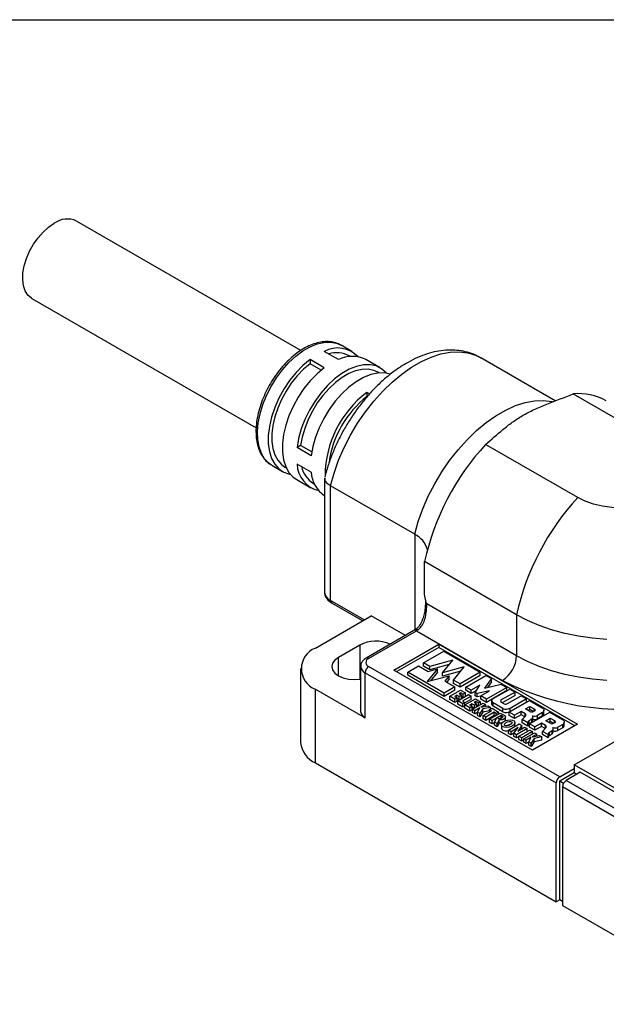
# Model space of a CAD drawing. Header units: millimetres. Extents: x 13 to 547, y 13 to 419.
# Tile 5 of 10: x 383 to 442, y 321 to 419. Entities that reach past the tile are written whole.
import ezdxf

# ---------------------------------------------------------------- set-up
doc = ezdxf.new("R2010")
doc.units = ezdxf.units.MM
doc.header["$LTSCALE"] = 2
doc.linetypes.add('SLD-Solid', pattern=[0])
doc.layers.add('TEXT', color=140, linetype='SLD-Solid', lineweight=25)

msp = doc.modelspace()

# ---------------------------------------------------------------- linework, layer by layer
for p, q in [((411.438, 386.158), (389.123, 399.04)), ((384.673, 391.332), (406.994, 378.447)), ((416.511, 386.059), (415.45, 386.671)), ((415.182, 385.249), (413.768, 386.066)), ((416.386, 385.554), (416.261, 385.626)), ((436.762, 381.138), (429.342, 385.421)), ((413.768, 384.433), (412.354, 385.249)), ((412.354, 385.249), (412.354, 384.836)), ((413.465, 384.195), (412.354, 384.836)), ((419.339, 384.426), (417.925, 385.242)), ((419.214, 383.921), (419.089, 383.993)), ((418.274, 381.832), (418.011, 381.984)), ((418.011, 381.984), (418.011, 381.571)), ((438.558, 381.834), (447.725, 376.542)), ((411.42, 376.686), (411.062, 376.48)), ((412.53, 376.045), (411.42, 376.686)), ((438.997, 371.504), (429.83, 376.795)), ((412.476, 375.663), (411.062, 376.48)), ((408.551, 374.719), (408.468, 374.77)), ((408.551, 374.719), (409.611, 374.107)), ((412.476, 374.03), (411.062, 374.847)), ((409.861, 374.54), (409.986, 374.468)), ((411.026, 373.291), (412.44, 372.474)), ((412.69, 372.907), (412.814, 372.835)), ((413.805, 373.423), (413.805, 362.072)), ((422.77, 367.85), (414.39, 372.687)), ((414.39, 361.255), (414.39, 372.687)), ((422.77, 367.85), (422.77, 358.307)), ((432.918, 359.829), (423.751, 365.121)), ((423.751, 362.009), (423.751, 365.121)), ((417.749, 359.316), (414.39, 361.255)), ((414.494, 361.026), (417.603, 359.232)), ((432.918, 355.746), (423.974, 360.91)), ((412.884, 356.508), (418.456, 359.725)), ((421.845, 357.768), (418.456, 359.725)), ((432.918, 359.829), (432.918, 355.746)), ((422.698, 358.261), (417.938, 355.513)), ((418.188, 355.488), (422.948, 358.236)), ((422.839, 358.35), (422.698, 358.261)), ((422.948, 358.236), (431.504, 353.297)), ((417.304, 356.814), (415.182, 355.589)), ((417.304, 356.814), (417.304, 353.409)), ((420.705, 354.329), (425.181, 356.913)), ((425.181, 356.586), (420.988, 354.166)), ((423.652, 355.055), (425.672, 356.221)), ((425.181, 356.913), (438.984, 348.945)), ((425.181, 356.913), (425.181, 356.586)), ((438.701, 348.781), (425.181, 356.586)), ((425.672, 356.221), (429.303, 354.125)), ((415.182, 353.753), (415.182, 355.589)), ((424.285, 354.689), (423.652, 355.055)), ((423.652, 354.728), (423.652, 355.055)), ((426.557, 355.301), (424.285, 354.689)), ((425.545, 354.051), (426.557, 355.301)), ((411.42, 354.467), (411.42, 347.118)), ((417.395, 354.672), (417.395, 350.181)), ((417.834, 354.059), (436.855, 343.079)), ((417.834, 349.568), (417.834, 354.059)), ((437.209, 343.691), (418.188, 354.672)), ((434.508, 346.361), (420.705, 354.329)), ((422.087, 354.129), (423.15, 354.743)), ((422.087, 353.803), (422.087, 354.129)), ((425.718, 352.033), (422.087, 354.129)), ((423.15, 354.743), (424.116, 354.185)), ((424.285, 354.362), (423.652, 354.728)), ((425.045, 354.436), (424.022, 353.172)), ((424.116, 354.185), (425.045, 354.436)), ((426.219, 354.884), (424.285, 354.362)), ((424.285, 354.362), (424.285, 354.689)), ((425.045, 354.109), (424.36, 353.263)), ((425.045, 354.109), (425.045, 354.436)), ((427.711, 354.635), (425.545, 354.051)), ((427.373, 354.217), (425.545, 353.724)), ((425.545, 353.724), (425.545, 354.051)), ((426.65, 353.324), (427.711, 354.635)), ((429.303, 354.125), (427.283, 352.958)), ((429.303, 353.798), (429.303, 354.125)), ((425.718, 351.707), (422.087, 353.803)), ((424.022, 353.172), (426.211, 353.762)), ((426.211, 353.762), (425.777, 353.226)), ((425.777, 353.226), (426.781, 352.647)), ((426.211, 353.436), (425.957, 353.122)), ((426.211, 353.436), (426.211, 353.762)), ((426.65, 352.997), (426.65, 353.324)), ((427.283, 352.958), (426.65, 353.324)), ((429.303, 353.798), (427.283, 352.632)), ((427.848, 352.632), (429.868, 353.799)), ((430.424, 353.478), (429.726, 352.519)), ((429.868, 353.799), (430.424, 353.478)), ((430.424, 353.151), (430.015, 352.589)), ((430.424, 353.151), (430.424, 353.478)), ((412.884, 345.077), (412.884, 352.426)), ((412.884, 352.426), (417.834, 349.568)), ((426.781, 352.647), (425.718, 352.033)), ((426.781, 352.32), (425.718, 351.707)), ((426.264, 351.718), (427.327, 352.332)), ((427.283, 352.632), (426.65, 352.997)), ((426.781, 352.32), (426.781, 352.647)), ((427.283, 352.632), (427.283, 352.958)), ((427.327, 352.332), (427.831, 352.04)), ((428.404, 352.312), (427.848, 352.632)), ((427.848, 352.306), (427.848, 352.632)), ((428.404, 351.985), (427.848, 352.306)), ((429.259, 352.805), (428.404, 352.312)), ((428.404, 351.985), (428.404, 352.312)), ((428.911, 352.278), (428.404, 351.985)), ((428.787, 352.09), (429.259, 352.805)), ((428.983, 351.977), (428.787, 352.09)), ((428.787, 351.764), (428.787, 352.09)), ((430.222, 352.25), (428.983, 351.977)), ((429.366, 351.756), (430.222, 352.25)), ((429.726, 352.519), (431.387, 352.922)), ((431.943, 352.601), (429.922, 351.435)), ((431.943, 352.275), (429.922, 351.108)), ((430.581, 351.482), (432.232, 352.434)), ((431.387, 352.922), (431.943, 352.601)), ((432.757, 352.131), (431.393, 351.343)), ((431.943, 352.275), (431.943, 352.601)), ((432.232, 352.434), (432.757, 352.131)), ((432.757, 351.804), (432.757, 352.131)), ((425.718, 351.707), (425.718, 352.033)), ((426.768, 351.427), (426.264, 351.718)), ((426.264, 351.391), (426.264, 351.718)), ((426.768, 351.1), (426.264, 351.391)), ((426.967, 351.826), (426.744, 351.697)), ((426.744, 351.697), (426.991, 351.555)), ((426.991, 351.555), (426.768, 351.427)), ((426.768, 351.1), (426.768, 351.427)), ((426.991, 351.228), (426.768, 351.1)), ((427.214, 351.684), (426.967, 351.826)), ((426.967, 351.569), (426.967, 351.826)), ((426.991, 351.228), (426.991, 351.555)), ((427.214, 351.357), (426.991, 351.486)), ((427.051, 351.263), (428.114, 351.877)), ((427.051, 350.937), (427.051, 351.263)), ((427.556, 350.972), (427.051, 351.263)), ((427.367, 352.057), (427.184, 351.952)), ((427.184, 351.952), (427.431, 351.809)), ((427.431, 351.809), (427.214, 351.684)), ((427.214, 351.357), (427.214, 351.684)), ((427.613, 351.914), (427.367, 352.057)), ((427.367, 351.846), (427.367, 352.057)), ((427.431, 351.483), (427.431, 351.809)), ((427.613, 351.588), (427.431, 351.693)), ((428.377, 351.725), (427.536, 351.24)), ((427.536, 351.24), (427.778, 351.1)), ((427.778, 351.1), (427.556, 350.972)), ((427.831, 352.04), (427.613, 351.914)), ((427.613, 351.588), (427.613, 351.914)), ((427.762, 350.853), (428.825, 351.466)), ((428.377, 351.399), (427.778, 351.053)), ((427.778, 350.862), (427.778, 351.1)), ((427.831, 351.714), (427.831, 352.04)), ((428.114, 351.877), (428.377, 351.725)), ((428.377, 351.399), (428.377, 351.725)), ((428.865, 351.192), (428.683, 351.087)), ((428.683, 351.087), (428.93, 350.944)), ((428.983, 351.651), (428.787, 351.764)), ((428.825, 351.466), (429.33, 351.175)), ((429.112, 351.049), (428.865, 351.192)), ((428.865, 350.981), (428.865, 351.192)), ((428.983, 351.651), (428.983, 351.977)), ((429.366, 351.735), (428.983, 351.651)), ((429.33, 351.175), (429.112, 351.049)), ((429.33, 350.884), (429.33, 351.175)), ((429.922, 351.435), (429.366, 351.756)), ((429.366, 351.429), (429.366, 351.756)), ((429.922, 351.108), (429.366, 351.429)), ((429.922, 351.108), (429.922, 351.435)), ((430.428, 351.268), (430.428, 350.941)), ((431.383, 351.13), (431.682, 350.957)), ((431.393, 351.124), (431.393, 351.343)), ((432.757, 351.804), (431.486, 351.07)), ((432.021, 350.981), (433.385, 351.768)), ((432.184, 350.129), (434.204, 351.296)), ((433.911, 351.465), (432.26, 350.512)), ((433.911, 351.138), (432.26, 350.186)), ((433.385, 351.768), (433.911, 351.465)), ((433.911, 351.138), (433.911, 351.465)), ((434.204, 351.296), (435.456, 350.573)), ((438.658, 344.895), (450.679, 351.835)), ((427.556, 350.645), (427.051, 350.937)), ((427.556, 350.645), (427.556, 350.972)), ((427.762, 350.764), (427.556, 350.645)), ((428.267, 350.561), (427.762, 350.853)), ((427.762, 350.526), (427.762, 350.853)), ((428.267, 350.235), (427.762, 350.526)), ((428.466, 350.961), (428.243, 350.832)), ((428.243, 350.832), (428.489, 350.69)), ((428.489, 350.69), (428.267, 350.561)), ((428.267, 350.235), (428.267, 350.561)), ((428.489, 350.363), (428.267, 350.235)), ((428.712, 350.819), (428.466, 350.961)), ((428.466, 350.704), (428.466, 350.961)), ((428.489, 350.363), (428.489, 350.69)), ((428.682, 350.51), (428.489, 350.621)), ((428.519, 350.416), (429.582, 351.03)), ((428.756, 350.279), (428.519, 350.416)), ((428.519, 350.089), (428.519, 350.416)), ((428.93, 350.944), (428.712, 350.819)), ((428.712, 350.528), (428.712, 350.819)), ((429.267, 350.574), (428.756, 350.279)), ((428.756, 349.952), (428.756, 350.279)), ((429.008, 350.098), (428.756, 349.952)), ((428.93, 350.653), (428.93, 350.944)), ((429.081, 350.74), (428.93, 350.828)), ((429.008, 350.134), (429.267, 350.574)), ((429.266, 349.985), (429.008, 350.134)), ((429.008, 349.807), (429.008, 350.134)), ((429.112, 350.758), (429.112, 351.049)), ((429.54, 350.464), (429.266, 349.985)), ((429.54, 350.137), (429.266, 349.658)), ((429.819, 350.893), (429.349, 350.621)), ((429.349, 350.621), (430.051, 350.759)), ((430.308, 350.61), (429.54, 350.464)), ((429.54, 350.137), (429.54, 350.464)), ((430.23, 350.269), (429.54, 350.137)), ((429.582, 351.03), (429.819, 350.893)), ((429.595, 349.795), (430.421, 350.271)), ((429.819, 350.713), (429.819, 350.893)), ((430.683, 350.119), (429.858, 349.643)), ((430.051, 350.759), (430.308, 350.61)), ((430.23, 350.381), (430.468, 350.518)), ((430.421, 350.271), (430.23, 350.381)), ((430.23, 350.161), (430.23, 350.381)), ((430.308, 350.426), (430.308, 350.61)), ((430.468, 350.518), (431.111, 350.147)), ((431.561, 350.489), (430.572, 351.06)), ((430.572, 350.733), (430.572, 351.06)), ((431.561, 350.162), (430.572, 350.733)), ((430.874, 350.009), (430.683, 350.119)), ((430.683, 349.793), (430.683, 350.119)), ((431.111, 350.147), (430.874, 350.009)), ((431.111, 349.944), (431.111, 350.147)), ((431.561, 350.162), (431.561, 350.489)), ((432.71, 349.826), (432.184, 350.129)), ((432.184, 349.803), (432.184, 350.129)), ((432.26, 350.186), (432.26, 350.512)), ((433.371, 350.208), (432.71, 349.826)), ((433.783, 349.969), (433.371, 350.208)), ((433.371, 349.881), (433.371, 350.208)), ((433.787, 350.447), (434.237, 350.708)), ((434.223, 350.196), (433.787, 350.447)), ((434.237, 350.381), (434.069, 350.284)), ((434.208, 348.961), (436.229, 350.127)), ((434.237, 350.708), (434.673, 350.456)), ((434.237, 350.381), (434.237, 350.708)), ((434.578, 350.184), (434.237, 350.381)), ((434.687, 350.246), (434.59, 350.191)), ((434.673, 350.239), (434.673, 350.456)), ((435.64, 349.99), (435.64, 350.317)), ((436.229, 350.127), (437.48, 349.404)), ((428.756, 349.952), (428.519, 350.089)), ((429.266, 349.658), (429.008, 349.807)), ((429.266, 349.658), (429.266, 349.985)), ((429.858, 349.643), (429.595, 349.795)), ((429.595, 349.468), (429.595, 349.795)), ((429.858, 349.316), (429.595, 349.468)), ((430.683, 349.793), (429.858, 349.316)), ((429.858, 349.316), (429.858, 349.643)), ((430.224, 349.432), (431.287, 350.045)), ((430.471, 349.289), (430.224, 349.432)), ((430.224, 349.105), (430.224, 349.432)), ((430.952, 349.567), (430.471, 349.289)), ((430.471, 348.963), (430.471, 349.289)), ((430.766, 349.745), (430.683, 349.793)), ((430.713, 349.149), (430.952, 349.567)), ((430.976, 348.998), (430.713, 349.149)), ((430.713, 348.823), (430.713, 349.149)), ((430.874, 349.807), (430.874, 350.009)), ((431.193, 349.378), (430.976, 348.998)), ((430.992, 349.59), (431.392, 349.821)), ((431.054, 349.554), (430.992, 349.59)), ((431.193, 349.051), (431.193, 349.378)), ((431.287, 350.045), (431.668, 349.825)), ((431.392, 349.821), (431.454, 349.785)), ((431.392, 349.528), (431.392, 349.821)), ((431.454, 349.556), (431.454, 349.785)), ((431.805, 349.308), (431.803, 349.285)), ((431.805, 349.308), (431.805, 349.634)), ((432.71, 349.499), (432.184, 349.803)), ((433.371, 349.881), (432.71, 349.499)), ((432.71, 349.499), (432.71, 349.826)), ((433.739, 349.668), (433.371, 349.881)), ((433.472, 349.385), (433.794, 349.727)), ((433.472, 349.059), (433.472, 349.385)), ((434.029, 349.064), (433.472, 349.385)), ((433.783, 349.716), (433.783, 349.969)), ((434.167, 348.962), (434.167, 349.288)), ((434.429, 349.156), (434.429, 349.483)), ((434.533, 349.346), (434.533, 349.672)), ((435.489, 350.081), (435.003, 349.801)), ((435.003, 349.474), (435.003, 349.801)), ((435.489, 349.754), (435.003, 349.474)), ((435.489, 349.754), (435.489, 350.081)), ((435.811, 349.279), (436.261, 349.539)), ((436.247, 349.027), (435.811, 349.279)), ((436.261, 349.212), (436.094, 349.116)), ((436.261, 349.539), (436.698, 349.287)), ((436.261, 349.212), (436.261, 349.539)), ((436.602, 349.016), (436.261, 349.212)), ((436.698, 349.07), (436.698, 349.287)), ((437.664, 348.821), (437.664, 349.148)), ((430.471, 348.963), (430.224, 349.105)), ((430.713, 349.102), (430.471, 348.963)), ((430.976, 348.671), (430.713, 348.823)), ((431.193, 349.051), (430.976, 348.671)), ((430.976, 348.671), (430.976, 348.998)), ((431.402, 348.879), (431.402, 348.553)), ((432.119, 348.338), (433.182, 348.952)), ((432.379, 348.188), (432.119, 348.338)), ((432.119, 348.011), (432.119, 348.338)), ((433.065, 348.605), (432.379, 348.188)), ((432.379, 347.861), (432.379, 348.188)), ((432.648, 348.032), (433.065, 348.605)), ((432.756, 348.767), (432.756, 349.094)), ((433.965, 348.499), (432.902, 347.886)), ((433.435, 348.805), (433.052, 348.225)), ((433.052, 348.225), (433.704, 348.65)), ((433.154, 347.74), (434.217, 348.354)), ((433.182, 348.952), (433.435, 348.805)), ((434.49, 348.196), (433.427, 347.582)), ((433.435, 348.478), (433.431, 348.471)), ((433.435, 348.478), (433.435, 348.805)), ((434.029, 348.738), (433.472, 349.059)), ((433.704, 348.65), (433.965, 348.499)), ((433.965, 348.208), (433.965, 348.499)), ((434.029, 348.738), (434.029, 349.064)), ((434.734, 348.657), (434.208, 348.961)), ((434.208, 348.634), (434.208, 348.961)), ((434.734, 348.331), (434.208, 348.634)), ((434.217, 348.354), (434.49, 348.196)), ((434.49, 347.964), (434.49, 348.196)), ((438.984, 348.945), (434.508, 346.361)), ((435.395, 349.039), (434.734, 348.657)), ((435.395, 348.712), (434.734, 348.331)), ((434.734, 348.331), (434.734, 348.657)), ((435.808, 348.801), (435.395, 349.039)), ((435.395, 348.712), (435.395, 349.039)), ((435.763, 348.5), (435.395, 348.712)), ((435.497, 348.217), (435.818, 348.558)), ((435.497, 347.89), (435.497, 348.217)), ((436.053, 347.896), (435.497, 348.217)), ((435.808, 348.547), (435.808, 348.801)), ((436.453, 347.988), (436.453, 348.314)), ((436.557, 348.177), (436.557, 348.504)), ((436.711, 349.078), (436.615, 349.022)), ((437.513, 348.912), (437.028, 348.632)), ((437.028, 348.305), (437.028, 348.632)), ((437.513, 348.586), (437.028, 348.305)), ((437.513, 348.586), (437.513, 348.912)), ((432.379, 347.861), (432.119, 348.011)), ((432.648, 348.025), (432.379, 347.861)), ((432.902, 347.886), (432.648, 348.032)), ((432.648, 347.706), (432.648, 348.032)), ((432.902, 347.559), (432.648, 347.706)), ((432.902, 347.559), (432.902, 347.886)), ((433.154, 347.705), (432.902, 347.559)), ((433.154, 347.413), (433.154, 347.74)), ((433.427, 347.582), (433.154, 347.74)), ((433.427, 347.256), (433.154, 347.413)), ((433.427, 347.256), (433.427, 347.582)), ((433.628, 347.372), (433.427, 347.256)), ((433.628, 347.466), (434.691, 348.08)), ((433.865, 347.329), (433.628, 347.466)), ((433.628, 347.14), (433.628, 347.466)), ((434.377, 347.625), (433.865, 347.329)), ((433.865, 347.003), (433.865, 347.329)), ((434.117, 347.184), (434.377, 347.625)), ((434.375, 347.035), (434.117, 347.184)), ((434.117, 346.858), (434.117, 347.184)), ((434.649, 347.514), (434.375, 347.035)), ((434.649, 347.188), (434.375, 346.709)), ((434.928, 347.943), (434.458, 347.672)), ((434.458, 347.672), (435.16, 347.809)), ((435.418, 347.661), (434.649, 347.514)), ((434.649, 347.188), (434.649, 347.514)), ((435.418, 347.334), (434.649, 347.188)), ((434.691, 348.08), (434.928, 347.943)), ((434.928, 347.764), (434.928, 347.943)), ((435.16, 347.809), (435.418, 347.661)), ((435.418, 347.334), (435.418, 347.661)), ((436.053, 347.569), (435.497, 347.89)), ((436.053, 347.569), (436.053, 347.896)), ((436.192, 347.793), (436.192, 348.12)), ((433.865, 347.003), (433.628, 347.14)), ((434.117, 347.148), (433.865, 347.003)), ((434.375, 346.709), (434.117, 346.858)), ((434.375, 346.709), (434.375, 347.035)), ((412.884, 345.077), (436.855, 331.239)), ((437.209, 343.691), (438.658, 344.528)), ((438.658, 344.895), (438.658, 344.079)), ((445.022, 341.222), (438.658, 344.895)), ((437.209, 343.283), (438.658, 344.12)), ((437.209, 331.443), (437.209, 343.283)), ((437.209, 343.283), (437.595, 343.06)), ((439.259, 344.14), (437.845, 343.324)), ((447.674, 337.65), (437.845, 343.324)), ((438.906, 343.936), (438.658, 344.079)), ((445.022, 340.813), (439.259, 344.14)), ((436.855, 331.239), (436.855, 343.079)), ((437.492, 342.711), (437.492, 330.871)), ((437.492, 342.711), (447.32, 337.037)), ((437.209, 331.443), (436.855, 331.239)), ((437.492, 331.28), (437.209, 331.443)), ((437.492, 330.871), (454.533, 321.034))]:
    msp.add_line(p, q)
at = {"flags": 128}
for points in [[(384.673, 391.332), (384.624, 391.362), (384.272, 391.669), (384.005, 392.088), (383.83, 392.607), (383.755, 393.209), (383.78, 393.874), (383.906, 394.582), (384.127, 395.309), (384.438, 396.032), (384.828, 396.728), (385.284, 397.374), (385.792, 397.95), (386.336, 398.437), (386.898, 398.82)], [(408.468, 374.77), (408.25, 374.926), (407.836, 375.356), (407.51, 375.899), (407.28, 376.545), (407.151, 377.279), (407.125, 378.086), (407.203, 378.949), (407.383, 379.849), (407.661, 380.766), (408.032, 381.683), (408.488, 382.578), (409.018, 383.433), (409.613, 384.23), (410.257, 384.951), (410.94, 385.582), (411.644, 386.109), (412.357, 386.52), (413.061, 386.807), (413.743, 386.964), (414.388, 386.987), (414.982, 386.876), (415.45, 386.671)], [(414.39, 372.687), (414.749, 373.949), (415.204, 375.217), (415.751, 376.475), (416.384, 377.707), (417.094, 378.9), (417.874, 380.04), (418.714, 381.112), (419.604, 382.105), (420.534, 383.005), (421.493, 383.804), (422.47, 384.491), (423.452, 385.058), (424.428, 385.498), (425.387, 385.806), (426.317, 385.98), (427.207, 386.015), (428.047, 385.913), (428.827, 385.674), (429.342, 385.421)], [(412.354, 385.249), (411.64, 384.653), (410.959, 383.953), (410.324, 383.167), (409.751, 382.311), (409.252, 381.406), (408.839, 380.47), (408.521, 379.526), (408.305, 378.595), (408.196, 377.696), (408.196, 376.852), (408.305, 376.08), (408.521, 375.398), (408.839, 374.821), (409.252, 374.363), (409.751, 374.033), (410.324, 373.839), (410.392, 373.826)], [(412.354, 384.836), (411.699, 384.28), (411.074, 383.631), (410.493, 382.904), (409.969, 382.114), (409.513, 381.279), (409.136, 380.418), (408.845, 379.549), (408.648, 378.692), (408.548, 377.866), (408.548, 377.089), (408.648, 376.378), (408.845, 375.749), (409.136, 375.216), (409.513, 374.791), (409.861, 374.54)], [(413.768, 384.433), (413.055, 383.836), (412.373, 383.137), (411.738, 382.351), (411.165, 381.495), (410.667, 380.589), (410.254, 379.654), (409.935, 378.71), (409.719, 377.778), (409.61, 376.88), (409.61, 376.036), (409.719, 375.264), (409.935, 374.582), (410.254, 374.005), (410.667, 373.546), (411.026, 373.291)], [(419.973, 383.891), (419.929, 383.942), (419.474, 384.342), (418.939, 384.609), (418.336, 384.737), (417.677, 384.724), (416.978, 384.571), (416.255, 384.279), (415.524, 383.857), (414.801, 383.314), (414.102, 382.661), (413.444, 381.913), (412.84, 381.088), (412.305, 380.203), (411.85, 379.279), (411.487, 378.336), (411.222, 377.396), (411.062, 376.48)], [(419.089, 383.993), (418.699, 384.169), (418.142, 384.283), (417.535, 384.268), (416.891, 384.125), (416.226, 383.856), (415.553, 383.467), (414.888, 382.968), (414.244, 382.369), (413.637, 381.683), (413.08, 380.925), (412.585, 380.113), (412.163, 379.264), (411.824, 378.397), (411.574, 377.532), (411.42, 376.686)], [(420.333, 383.799), (419.75, 383.921), (419.091, 383.908), (418.393, 383.754), (417.669, 383.463), (416.938, 383.041), (416.215, 382.497), (415.516, 381.844), (414.858, 381.097), (414.254, 380.271), (413.719, 379.387), (413.265, 378.463), (412.901, 377.52), (412.636, 376.58), (412.476, 375.663)], [(422.77, 367.85), (423.128, 369.112), (423.583, 370.38), (424.13, 371.637), (424.763, 372.87), (425.473, 374.063), (426.253, 375.203), (427.093, 376.275), (427.984, 377.267), (428.914, 378.168), (429.873, 378.967), (430.849, 379.653), (431.831, 380.22), (432.807, 380.661), (433.766, 380.969), (434.696, 381.142), (435.586, 381.178), (436.427, 381.076), (436.504, 381.059)], [(447.725, 376.542), (448.354, 376.117), (448.86, 375.64), (449.23, 375.124), (449.456, 374.58), (449.532, 374.023), (449.456, 373.466), (449.23, 372.922), (448.86, 372.405), (448.354, 371.929), (447.725, 371.504), (446.988, 371.14), (446.163, 370.848), (445.268, 370.634), (444.326, 370.504), (443.361, 370.46), (442.395, 370.504), (441.453, 370.634), (440.559, 370.848), (439.733, 371.14), (438.997, 371.504)], [(441.913, 357.373), (440.48, 357.496), (439.074, 357.699), (437.709, 357.981), (436.399, 358.339), (435.156, 358.769), (433.992, 359.267), (432.918, 359.829)], [(415.182, 355.589), (414.825, 355.32), (414.6, 355.007), (414.523, 354.671), (414.6, 354.335), (414.825, 354.022), (415.182, 353.753), (415.648, 353.546), (416.191, 353.416), (416.773, 353.372), (417.356, 353.416), (417.395, 353.423)], [(441.913, 353.291), (440.48, 353.413), (439.074, 353.617), (437.709, 353.898), (436.399, 354.256), (435.156, 354.686), (433.992, 355.185), (432.918, 355.746)], [(434.673, 350.456), (434.705, 350.434), (434.729, 350.408), (434.745, 350.381), (434.751, 350.353), (434.748, 350.324), (434.736, 350.296), (434.716, 350.27), (434.687, 350.246)], [(435.456, 350.573), (435.531, 350.521), (435.587, 350.462), (435.624, 350.398), (435.639, 350.331), (435.633, 350.263), (435.605, 350.198), (435.556, 350.136), (435.489, 350.081)], [(431.668, 349.825), (431.758, 349.752), (431.802, 349.666), (431.794, 349.577), (431.736, 349.493), (431.634, 349.426), (431.499, 349.381), (431.347, 349.365), (431.193, 349.378)], [(431.454, 349.785), (431.486, 349.763), (431.51, 349.739), (431.527, 349.712), (431.535, 349.684), (431.535, 349.655), (431.526, 349.627), (431.508, 349.6), (431.483, 349.576)], [(436.698, 349.287), (436.729, 349.265), (436.754, 349.24), (436.769, 349.212), (436.776, 349.184), (436.773, 349.155), (436.761, 349.127), (436.74, 349.101), (436.711, 349.078)], [(437.48, 349.404), (437.555, 349.352), (437.612, 349.293), (437.648, 349.229), (437.664, 349.162), (437.657, 349.095), (437.629, 349.029), (437.581, 348.967), (437.513, 348.912)], [(431.467, 349.048), (431.347, 349.038), (431.193, 349.051)]]:
    msp.add_lwpolyline(points, dxfattribs=at)
for centre, radius, start, end in [((388.194, 397.082), 2.168, 64.61126, 126.6992), ((415.101, 383.581), 2.82, 43.54513, 118.2108), ((415.025, 383.245), 2.682, 62.56699, 107.43539), ((416.547, 382.494), 3.075, 63.36565, 116.33708), ((424.409, 373.577), 10.564, 127.27733, 179.3046), ((424.348, 373.567), 10.209, 128.37413, 171.7257), ((439.066, 376.164), 5.692, 60.80567, 95.12679), ((448.455, 359.678), 25.296, 137.41649, 167.57503), ((413.88, 374.934), 2.82, 181.783, 256.45706), ((414.088, 375.136), 2.631, 192.08953, 237.90063), ((415.501, 374.197), 3.029, 183.15838, 235.94704), ((457.622, 354.386), 25.296, 137.41649, 167.57503), ((421.725, 365.699), 2.391, 14.93439, 64.09002), ((414.806, 362.171), 1.006, 185.6948, 245.62534), ((414.635, 361.228), 0.246, 173.70115, 234.98667), ((422.801, 358.032), 0.251, 54.38242, 114.30712), ((421.933, 359.99), 2.027, 300.05402, 304.75057), ((418.901, 353.756), 3.45, 65.49399, 117.5704), ((413.681, 354.467), 2.191, 111.31255, 248.68745), ((418.343, 355.08), 0.437, 110.78342, 249.21658), ((418.043, 355.297), 0.24, 52.74612, 115.96128), ((429.848, 355.886), 3.074, 302.60548, 357.39452), ((418.13, 354.735), 0.737, 184.5133, 246.34927), ((418.602, 354.024), 0.768, 122.60548, 177.39452), ((443.434, 376.618), 26.195, 242.90729, 283.26067), ((430.66, 351.269), 0.227, 110.45379, 247.06578), ((431.433, 351.234), 0.116, 110.14386, 244.7894), ((418.145, 350.256), 0.754, 185.6948, 245.62534), ((430.684, 350.965), 0.257, 185.22037, 244.16808), ((431.886, 351.242), 0.82, 246.61864, 297.15339), ((431.886, 350.915), 0.82, 246.61864, 297.15339), ((431.824, 351.365), 0.432, 250.78046, 297.06193), ((434.412, 350.562), 0.412, 242.72945, 295.67536), ((431.25, 349.922), 0.417, 241.89673, 303.91797), ((433.683, 349.844), 0.161, 313.62331, 51.35284), ((434.3, 349.052), 0.271, 119.1906, 177.36212), ((432.14, 352.285), 3.618, 304.07381, 309.23446), ((432.14, 351.959), 3.618, 304.07381, 309.23446), ((434.308, 349.67), 0.223, 302.87676, 29.4328), ((434.286, 349.358), 0.247, 305.31292, 357.11713), ((434.73, 350.335), 0.6, 247.69293, 297.11513), ((434.729, 350.011), 0.603, 251.02445, 297.0221), ((435.346, 350.012), 0.295, 299.0055, 355.7188), ((434.3, 348.725), 0.271, 119.1906, 177.36212), ((435.707, 348.675), 0.161, 313.62331, 51.35284), ((434.165, 351.117), 3.618, 304.07381, 309.23446), ((436.436, 349.393), 0.412, 242.72945, 295.67536), ((436.332, 348.501), 0.223, 302.87676, 29.4328), ((436.31, 348.19), 0.247, 305.31292, 357.11713), ((436.754, 349.166), 0.6, 247.69293, 297.11513), ((436.753, 348.843), 0.603, 251.02445, 297.0221), ((437.37, 348.843), 0.295, 299.0055, 355.7188), ((436.324, 347.883), 0.271, 119.1906, 177.36212), ((436.324, 347.557), 0.271, 119.1906, 177.36212), ((434.165, 350.79), 3.618, 304.07381, 309.23446), ((413.919, 347.365), 2.512, 185.65338, 245.66676), ((437.623, 343.044), 0.768, 122.60548, 177.39452), ((438.259, 342.676), 0.768, 122.60548, 177.39452)]:
    msp.add_arc(centre, radius, start, end)
for major_axis, ratio in [((0.672, 0.153), 0.534917), ((0.379, 0.143), 0.446751)]:
    msp.add_ellipse((432.079, 348.986), major_axis=major_axis, ratio=ratio)
for major_axis, ratio, start_param, end_param in [((0.672, 0.153), 0.534917, 3.025519, 3.6646), ((0.672, 0.153), 0.534917, 3.6646, 4.649085), ((0.379, 0.143), 0.446751, 0.8593, 1.947344), ((0.672, 0.153), 0.534917, 5.982788, 6.167111)]:
    msp.add_ellipse((432.079, 348.66), major_axis=major_axis, ratio=ratio, start_param=start_param, end_param=end_param)
for points, knots in [([(415.539, 386.601), (415.424, 386.674), (415.146, 386.848), (414.636, 386.995), (414.037, 387.058), (413.402, 387), (412.741, 386.828), (412.064, 386.542), (411.385, 386.145), (410.716, 385.647), (410.072, 385.058), (409.464, 384.39), (408.902, 383.656), (408.397, 382.868), (407.956, 382.042), (407.588, 381.192), (407.299, 380.331), (407.096, 379.476), (406.983, 378.641), (406.963, 377.84), (407.04, 377.086), (407.216, 376.396), (407.487, 375.783), (407.855, 375.274), (408.186, 374.939), (408.412, 374.816), (408.463, 374.788)], [0, 0, 0, 0, 0.028967, 0.0702021, 0.1115588, 0.1536011, 0.1965223, 0.2401517, 0.2841667, 0.3282891, 0.372362, 0.4163567, 0.4602837, 0.50417, 0.5480492, 0.5919524, 0.6359098, 0.6799591, 0.7241349, 0.7684592, 0.8129196, 0.857386, 0.9015581, 0.945028, 0.9874966, 1, 1, 1, 1]), ([(429.36, 385.392), (429.241, 385.465), (428.883, 385.685), (428.222, 385.931), (427.397, 386.132), (426.533, 386.21), (425.639, 386.174), (424.718, 386.021), (423.776, 385.748), (422.822, 385.358), (421.866, 384.853), (420.922, 384.239), (420, 383.525), (419.11, 382.722), (418.26, 381.837), (417.458, 380.882), (416.709, 379.866), (416.021, 378.797), (415.4, 377.687), (414.849, 376.544), (414.379, 375.381), (414.038, 374.375), (413.882, 373.763), (413.826, 373.541)], [0, 0, 0, 0, 0.0226994, 0.0683497, 0.1139907, 0.1601282, 0.2071828, 0.2554148, 0.3048676, 0.3553623, 0.4065731, 0.4581522, 0.5097986, 0.5613492, 0.6127566, 0.6640231, 0.7151784, 0.7662656, 0.8173347, 0.8684348, 0.9196066, 0.9709053, 1, 1, 1, 1]), ([(429.83, 376.795), (430.418, 377.286), (430.972, 377.792), (431.855, 378.527), (432.158, 378.767), (432.801, 379.231), (433.141, 379.454), (433.868, 379.877), (434.255, 380.078), (435.07, 380.459), (435.498, 380.64), (436.797, 381.162), (437.69, 381.487), (438.558, 381.834)], [0, 0, 0, 0, 0.25, 0.25, 0.375, 0.375, 0.5, 0.5, 0.625, 0.625, 0.75, 0.75, 1, 1, 1, 1]), ([(413.83, 373.422), (413.823, 373.385), (413.798, 373.244), (413.972, 372.976), (414.251, 372.783), (414.39, 372.687)], [0, 0, 0, 0, 0.151292, 0.575607, 1, 1, 1, 1]), ([(413.808, 362.076), (413.807, 362.07), (413.786, 361.946), (413.861, 361.702), (414.033, 361.393), (414.261, 361.172), (414.432, 361.065), (414.494, 361.026)], [0, 0, 0, 0, 0.015241, 0.292408, 0.561746, 0.841369, 1, 1, 1, 1]), ([(423.975, 360.91), (423.957, 360.962), (423.918, 361.077), (423.862, 361.265), (423.817, 361.449), (423.786, 361.614), (423.767, 361.749), (423.754, 361.881), (423.752, 361.966), (423.751, 362.009)], [0, 0, 0, 0, 0.138309, 0.304014, 0.499958, 0.629946, 0.750504, 0.874551, 1, 1, 1, 1]), ([(423.816, 361.428), (423.82, 361.412), (423.851, 361.287), (423.843, 360.906), (423.8, 360.353), (423.694, 359.793), (423.536, 359.293), (423.332, 358.877), (423.094, 358.552), (422.911, 358.408), (422.824, 358.34)], [0, 0, 0, 0, 0.0247713, 0.1966496, 0.3599926, 0.5124075, 0.6522824, 0.779897, 0.8951893, 1, 1, 1, 1]), ([(423.088, 358.325), (423.107, 358.338), (423.231, 358.429), (423.374, 358.578), (423.532, 358.81), (423.646, 359.023), (423.728, 359.234), (423.789, 359.428), (423.842, 359.624), (423.918, 360.008), (423.951, 360.336), (423.968, 360.622), (423.973, 360.76), (423.975, 360.868), (423.975, 360.91)], [0.4589665, 0.4589665, 0.4589665, 0.4589665, 0.4688369, 0.5257438, 0.5447127, 0.5826506, 0.6205885, 0.630073, 0.6585264, 0.6964643, 0.7723402, 0.7818246, 0.8102781, 0.8294959, 0.8294959, 0.8294959, 0.8294959]), ([(423.088, 358.325), (423.043, 358.345), (422.954, 358.384), (422.868, 358.382), (422.844, 358.352), (422.842, 358.349)], [0, 0, 0, 0, 0.4780067, 0.9560135, 1, 1, 1, 1]), ([(417.938, 355.513), (417.872, 355.471), (417.71, 355.367), (417.521, 355.145), (417.401, 354.892), (417.407, 354.733), (417.409, 354.678)], [0, 0, 0, 0, 0.2174679, 0.5397105, 0.8423682, 1, 1, 1, 1])]:
    msp.add_open_spline(points, degree=3, knots=knots)
at = {"layer": 'TEXT'}
msp.add_line((12.7, 419.1), (546.1, 419.1), dxfattribs=at)

doc.saveas('drawing.dxf')
